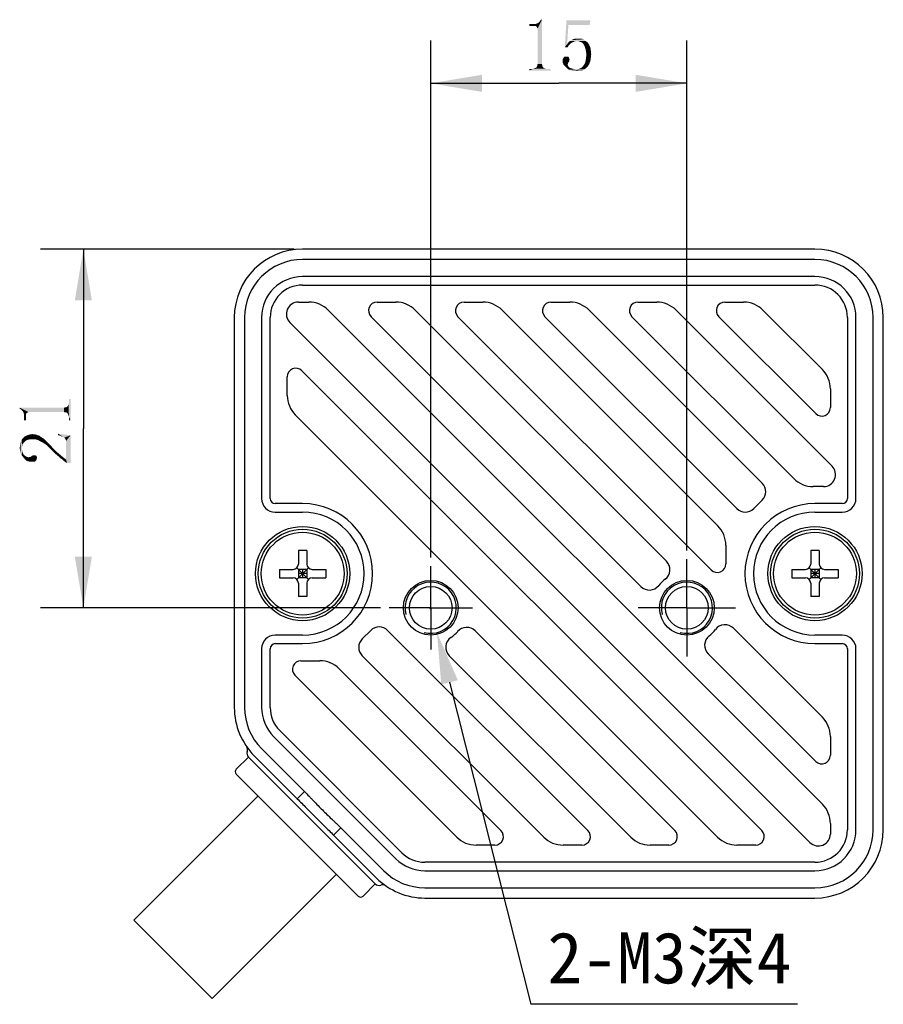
# Model space of a CAD drawing. Header units: millimetres. Extents: x 68 to 239, y 88 to 180.
# Tile 7 of 7: x 189 to 239, y 122 to 179. Entities that reach past the tile are written whole.
import ezdxf

# ---------------------------------------------------------------- set-up
doc = ezdxf.new("R2010")
doc.units = ezdxf.units.MM
doc.header["$LTSCALE"] = 16.335
doc.header["$PDMODE"] = 3
doc.header["$PDSIZE"] = 8
doc.linetypes.add('CENTER', pattern=[0.6, 0.375, -0.075, 0.075, -0.075])
doc.layers.get('0').update_dxf_attribs({"linetype": 'CONTINUOUS'})
doc.layers.get('Defpoints').update_dxf_attribs({"linetype": 'CONTINUOUS'})
for name, color, linetype in [('00_COMPONENTS', 7, 'CONTINUOUS'), ('03_ALL_AXES', 7, 'CONTINUOUS'), ('51__DRAFT_DIMS', 7, 'CONTINUOUS')]:
    doc.layers.add(name, color=color, linetype=linetype)
doc.styles.get("Standard").update_dxf_attribs({"font": 'simfang.ttf'})
doc.dimstyles.new('DIMSTYLE_4', dxfattribs={"dimtxt": 3, "dimasz": 3, "dimexe": 2.5, "dimexo": 0.5, "dimgap": 0.75, "dimtad": 1, "dimdsep": 46, "dimtxsty": 'STANDARD', "dimblk": '_FILLED', "dimblk1": '_FILLED', "dimblk2": '_FILLED', "dimcen": 0.09, "dimclrt": 3, "dimazin": 2, "dimtp": 0.2, "dimtm": 0.2, "dimtfac": 1, "dimtofl": 0, "dimtmove": 0, "dimatfit": 3, "dimldrblk": '_FILLED', "dimfxl": 1, "dimtolj": 1, "dimarcsym": 0})
doc.dimstyles.new('DIMSTYLE_5', dxfattribs={"dimtxt": 3, "dimasz": 3, "dimexe": 2.5, "dimexo": 0.5, "dimtad": 1, "dimdsep": 46, "dimtxsty": 'STANDARD', "dimblk": '_FILLED', "dimblk1": '_FILLED', "dimblk2": '_FILLED', "dimcen": 0.09, "dimclrt": 3, "dimazin": 2, "dimtp": 0.1, "dimtm": 0.1, "dimtfac": 1, "dimtofl": 0, "dimtmove": 0, "dimatfit": 1, "dimldrblk": '_FILLED', "dimfxl": 1, "dimtolj": 1, "dimarcsym": 0})

# ---------------------------------------------------------------- blocks, each defined once
blk = doc.blocks.new('_FILLED')
at = {"color": 0, "linetype": 'ByBlock'}
blk.add_solid([(0, 0), (-1, 0.167), (-1, -0.167)], dxfattribs=at)
blk = doc.blocks.new('*D4')
at = {"layer": '51__DRAFT_DIMS', "color": 4}
for p, q in [((212.887, 147.858), (212.887, 178.132)), ((227.887, 148.263), (227.887, 178.132)), ((212.887, 175.632), (220.387, 175.632)), ((227.887, 175.632), (220.387, 175.632))]:
    blk.add_line(p, q, dxfattribs=at)
at = {"layer": '51__DRAFT_DIMS', "color": 4, "xscale": 3, "yscale": 3, "zscale": 3, "rotation": 180}
blk.add_blockref('_FILLED', (212.887, 175.632), dxfattribs=at)
at = {"layer": '51__DRAFT_DIMS', "color": 4, "xscale": 3, "yscale": 3, "zscale": 3}
blk.add_blockref('_FILLED', (227.887, 175.632), dxfattribs=at)
blk = doc.blocks.new('*D5')
at = {"layer": '51__DRAFT_DIMS', "color": 4}
for p, q in [((204.887, 165.918), (190.048, 165.918)), ((192.548, 165.918), (192.548, 155.418)), ((192.548, 144.918), (192.548, 155.418)), ((209.946, 144.918), (190.048, 144.918))]:
    blk.add_line(p, q, dxfattribs=at)
at = {"layer": '51__DRAFT_DIMS', "color": 4, "xscale": 3, "yscale": 3, "zscale": 3}
for p, rotation in [((192.548, 165.918), 90), ((192.548, 144.918), 270)]:
    blk.add_blockref('_FILLED', p, dxfattribs=dict(at, rotation=rotation))
blk = doc.blocks.new('*D11')
at = {"layer": '51__DRAFT_DIMS', "color": 0}
for p, q in [((212.797, 144.918), (212.977, 144.918)), ((212.887, 144.828), (212.887, 145.008))]:
    blk.add_line(p, q, dxfattribs=at)
at = {"layer": '51__DRAFT_DIMS', "color": 0, "lineweight": -2}
for p in [(213.988, 140.555), (234.359, 121.694)]:
    blk.add_line(p, (218.751, 121.694), dxfattribs=at)
at = {"layer": 'Defpoints', "color": 0}
for p in [(212.519, 146.372), (213.254, 143.463)]:
    blk.add_point(p, dxfattribs=at)
at = {"layer": '51__DRAFT_DIMS', "color": 0, "linetype": 'ByBlock', "lineweight": -2, "xscale": 3, "yscale": 3, "zscale": 3, "rotation": 104.1731561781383}
blk.add_blockref('_FILLED', (213.254, 143.463), dxfattribs=at)
at = {"layer": '51__DRAFT_DIMS', "color": 3, "insert": (226.868, 124.265), "char_height": 3, "attachment_point": 5}
blk.add_mtext('\\A1;2-M3深4{}{{\\H0.7x;}{}}', dxfattribs=at)

msp = doc.modelspace()

# ---------------------------------------------------------------- linework, layer by layer
at = {"layer": '00_COMPONENTS', "color": 7}
for p, q in [((235.387, 165.918), (205.387, 165.918)), ((235.387, 165.318), (205.387, 165.318)), ((235.387, 164.318), (205.387, 164.318)), ((205.387, 163.818), (235.387, 163.818)), ((205.136, 162.818), (205.753, 162.818)), ((209.745, 162.818), (210.845, 162.818)), ((214.836, 162.818), (215.936, 162.818)), ((219.927, 162.818), (221.027, 162.818)), ((225.018, 162.818), (226.118, 162.818)), ((230.109, 162.818), (231.209, 162.818)), ((206.885, 162.349), (235.818, 133.416)), ((211.976, 162.349), (226.685, 147.64)), ((217.067, 162.349), (229.698, 149.718)), ((222.158, 162.349), (232.295, 152.212)), ((227.249, 162.349), (236.386, 153.213)), ((232.341, 162.349), (235.818, 158.872)), ((201.387, 161.918), (201.387, 139.074)), ((201.987, 161.918), (201.987, 139.074)), ((202.987, 161.918), (202.987, 151.318)), ((203.487, 151.318), (203.487, 161.918)), ((235.092, 131.172), (204.641, 161.623)), ((225.195, 146.16), (209.391, 161.964)), ((229.313, 147.133), (214.482, 161.964)), ((230.81, 150.727), (219.573, 161.964)), ((234.142, 152.486), (224.665, 161.964)), ((235.433, 156.287), (229.756, 161.964)), ((237.287, 161.918), (237.287, 151.318)), ((237.787, 151.318), (237.787, 161.918)), ((238.787, 131.918), (238.787, 161.918)), ((239.387, 131.918), (239.387, 161.918)), ((205.34, 158.803), (232.271, 131.871)), ((204.487, 157.349), (204.487, 158.449)), ((236.287, 157.74), (236.287, 156.64)), ((229.687, 131.486), (204.955, 156.218)), ((235.891, 152.018), (235.274, 152.018)), ((232.295, 151.222), (231.8, 150.727)), ((205.387, 151.018), (203.787, 151.018)), ((203.787, 150.518), (205.387, 150.518)), ((236.987, 151.018), (235.387, 151.018)), ((235.387, 150.518), (236.987, 150.518)), ((205.137, 148.268), (205.137, 147.468)), ((205.637, 148.268), (205.137, 148.268)), ((205.637, 148.268), (205.637, 147.468)), ((230.167, 148.587), (230.167, 147.487)), ((235.637, 148.268), (235.137, 148.268)), ((235.137, 148.268), (235.137, 147.468)), ((235.637, 148.268), (235.637, 147.468)), ((204.037, 147.168), (204.037, 146.668)), ((204.037, 147.168), (204.837, 147.168)), ((205.049, 146.58), (205.724, 147.256)), ((205.049, 147.256), (205.724, 146.58)), ((205.137, 147.168), (205.137, 146.668)), ((205.637, 147.168), (205.137, 147.168)), ((205.387, 147.168), (205.387, 146.668)), ((205.637, 147.168), (205.637, 146.668)), ((205.937, 147.168), (206.737, 147.168)), ((206.737, 147.168), (206.737, 146.668)), ((234.037, 147.168), (234.837, 147.168)), ((234.037, 147.168), (234.037, 146.668)), ((235.049, 146.58), (235.724, 147.256)), ((235.049, 147.256), (235.724, 146.58)), ((235.637, 147.168), (235.137, 147.168)), ((235.137, 147.168), (235.137, 146.668)), ((235.387, 147.168), (235.387, 146.668)), ((235.637, 147.168), (235.637, 146.668)), ((235.937, 147.168), (236.737, 147.168)), ((236.737, 147.168), (236.737, 146.668)), ((204.037, 146.668), (204.837, 146.668)), ((205.637, 146.918), (205.137, 146.918)), ((205.637, 146.668), (205.137, 146.668)), ((205.937, 146.668), (206.737, 146.668)), ((234.037, 146.668), (234.837, 146.668)), ((235.637, 146.918), (235.137, 146.918)), ((235.637, 146.668), (235.137, 146.668)), ((235.937, 146.668), (236.737, 146.668)), ((205.137, 146.368), (205.137, 145.568)), ((205.637, 146.368), (205.637, 145.568)), ((235.137, 146.368), (235.137, 145.568)), ((235.637, 146.368), (235.637, 145.568)), ((205.637, 145.568), (205.137, 145.568)), ((235.637, 145.568), (235.137, 145.568)), ((208.88, 143.1), (209.375, 143.595)), ((210.365, 143.595), (222.089, 131.871)), ((230.609, 143.716), (235.818, 138.507)), ((205.387, 143.318), (203.787, 143.318)), ((215.486, 143.566), (227.18, 131.871)), ((236.987, 143.318), (235.387, 143.318)), ((202.987, 142.518), (202.987, 139.074)), ((203.487, 139.074), (203.487, 142.518)), ((203.787, 142.818), (205.387, 142.818)), ((235.387, 142.818), (236.987, 142.818)), ((237.287, 142.518), (237.287, 131.918)), ((237.787, 131.918), (237.787, 142.518)), ((219.504, 131.486), (208.88, 142.11)), ((224.595, 131.486), (213.971, 142.111)), ((235.433, 135.922), (229.129, 142.227)), ((205.289, 141.818), (206.389, 141.818)), ((207.52, 141.349), (216.998, 131.871)), ((214.413, 131.486), (204.935, 140.964)), ((203.689, 137.377), (210.846, 130.221)), ((211.2, 130.574), (204.043, 137.731)), ((236.287, 137.376), (236.287, 136.276)), ((202.982, 136.67), (205.493, 134.16)), ((202.212, 136.168), (201.505, 135.461)), ((209.636, 128.744), (202.213, 136.167)), ((202.558, 136.246), (205.069, 133.735)), ((201.505, 135.178), (208.647, 128.036)), ((202.778, 133.905), (195.495, 126.622)), ((205.493, 134.16), (205.069, 133.735)), ((236.287, 132.285), (236.287, 131.667)), ((207.629, 132.024), (207.204, 131.6)), ((207.204, 131.6), (209.715, 129.089)), ((207.629, 132.024), (210.139, 129.513)), ((216.644, 131.018), (215.544, 131.018)), ((221.736, 131.018), (220.636, 131.018)), ((226.827, 131.018), (225.727, 131.018)), ((231.918, 131.018), (230.818, 131.018)), ((235.387, 130.018), (212.543, 130.018)), ((207.374, 129.309), (200.091, 122.026)), ((212.543, 129.518), (235.387, 129.518)), ((209.637, 128.743), (208.93, 128.036)), ((212.543, 128.518), (235.387, 128.518)), ((212.543, 127.918), (235.387, 127.918)), ((195.495, 126.622), (200.091, 122.026))]:
    msp.add_line(p, q, dxfattribs=at)
for centre, radius in [((205.387, 146.918), 2.757), ((205.387, 146.918), 2.6), ((235.387, 146.918), 2.757), ((235.387, 146.918), 2.6), ((205.387, 146.918), 2.425), ((235.387, 146.918), 2.425), ((212.887, 144.918), 1.6), ((227.887, 144.918), 1.6), ((212.887, 144.918), 1.25), ((227.887, 144.918), 1.25)]:
    msp.add_circle(centre, radius, dxfattribs=at)
for centre, radius, start, end in [((205.387, 161.918), 4, 90, 180), ((235.387, 161.918), 4, 0, 90), ((205.387, 161.918), 3.4, 90, 180), ((235.387, 161.918), 3.4, 0, 90), ((205.387, 161.918), 2.4, 90, 180), ((205.387, 161.918), 1.9, 90, 180), ((235.387, 161.918), 2.4, 0, 90), ((235.387, 161.918), 1.9, 0, 90), ((205.136, 162.118), 0.7, 90, 225), ((205.753, 161.218), 1.6, 45, 90), ((209.745, 162.318), 0.5, 90, 225), ((210.845, 161.218), 1.6, 45, 90), ((214.836, 162.318), 0.5, 90, 225), ((215.936, 161.218), 1.6, 45, 90), ((219.927, 162.318), 0.5, 90, 225), ((221.027, 161.218), 1.6, 45, 90), ((225.018, 162.318), 0.5, 90, 225), ((226.118, 161.218), 1.6, 45, 90), ((230.109, 162.318), 0.5, 90, 225), ((231.209, 161.218), 1.6, 45, 90), ((204.987, 158.449), 0.5, 45, 180), ((234.687, 157.74), 1.6, 0, 45), ((206.087, 157.349), 1.6, 180, 225), ((235.787, 156.64), 0.5, 225, 360), ((235.891, 152.718), 0.7, 270, 45), ((235.274, 153.618), 1.6, 225, 270), ((231.8, 151.717), 0.7, 315, 45), ((203.787, 151.318), 0.8, 180, 270), ((203.787, 151.318), 0.3, 180, 270), ((236.987, 151.318), 0.8, 270, 360), ((236.987, 151.318), 0.3, 270, 360), ((205.387, 146.918), 4.1, 270, 90), ((205.387, 146.918), 3.6, 270, 90), ((231.305, 151.222), 0.7, 225, 315), ((235.387, 146.918), 4.1, 90, 270), ((235.387, 146.918), 3.6, 90, 270), ((228.567, 148.587), 1.6, 0, 45), ((226.19, 147.145), 0.7, 307.2957, 45), ((204.837, 147.468), 0.3, 270, 360), ((205.937, 147.468), 0.3, 180, 270), ((229.667, 147.487), 0.5, 225, 360), ((234.837, 147.468), 0.3, 270, 360), ((235.937, 147.468), 0.3, 180, 270), ((204.837, 146.368), 0.3, 0, 90), ((205.937, 146.368), 0.3, 90, 180), ((227.887, 144.918), 2.1, 127.2957, 141.65782), ((234.837, 146.368), 0.3, 0, 90), ((235.937, 146.368), 0.3, 90, 180), ((225.69, 146.655), 0.7, 225, 321.65782), ((209.87, 143.1), 0.7, 45, 135), ((214.991, 143.071), 0.7, 45, 138.72626), ((227.887, 144.918), 2.1, 308.34218, 322.7043), ((230.114, 143.221), 0.7, 45, 142.7043), ((203.787, 142.518), 0.8, 90, 180), ((209.375, 142.605), 0.7, 135, 225), ((214.466, 142.606), 0.7, 124.33827, 225), ((212.887, 144.918), 2.1, 304.33827, 318.72626), ((229.624, 142.722), 0.7, 128.34218, 225), ((236.987, 142.518), 0.8, 0, 90), ((203.787, 142.518), 0.3, 90, 180), ((236.987, 142.518), 0.3, 0, 90), ((205.289, 141.318), 0.5, 90, 225), ((206.389, 140.218), 1.6, 45, 90), ((205.387, 139.074), 4, 180, 225), ((205.387, 139.074), 3.4, 180, 225), ((205.387, 139.074), 2.4, 180, 225), ((205.387, 139.074), 1.9, 180, 225), ((234.687, 137.376), 1.6, 0, 45), ((201.868, 136.602), 0.3, 338.15815, 35.0994), ((202.425, 136.379), 0.3, 158.15815, 224.68401), ((235.787, 136.276), 0.5, 225, 360), ((201.646, 135.319), 0.2, 135, 225), ((234.687, 132.285), 1.6, 0, 45), ((215.544, 132.618), 1.6, 225, 270), ((216.644, 131.518), 0.5, 270, 45), ((220.636, 132.618), 1.6, 225, 270), ((221.736, 131.518), 0.5, 270, 45), ((225.727, 132.618), 1.6, 225, 270), ((226.827, 131.518), 0.5, 270, 45), ((230.818, 132.618), 1.6, 225, 270), ((231.918, 131.518), 0.5, 270, 45), ((235.587, 131.667), 0.7, 225, 360), ((235.387, 131.918), 4, 270, 360), ((235.387, 131.918), 3.4, 270, 360), ((235.387, 131.918), 2.4, 270, 360), ((235.387, 131.918), 1.9, 270, 360), ((212.543, 131.918), 1.9, 225, 270), ((212.543, 131.918), 2.4, 225, 270), ((212.543, 131.918), 3.4, 225, 270), ((209.848, 128.956), 0.3, 225.31599, 291.84185), ((212.543, 131.918), 4, 225, 270), ((210.071, 128.4), 0.3, 54.9006, 111.84185), ((208.788, 128.178), 0.2, 225, 315)]:
    msp.add_arc(centre, radius, start, end, dxfattribs=at)
at = {"layer": '00_COMPONENTS', "color": 4}
for centre in [(212.887, 144.918), (227.887, 144.918)]:
    msp.add_arc(centre, 1.5, 255, 195, dxfattribs=at)
at = {"layer": '00_COMPONENTS', "color": 7}
for points, knots in [([(205.493, 134.16), (205.585, 134.067), (205.721, 133.927), (205.9, 133.741), (206.074, 133.558), (206.288, 133.335), (206.546, 133.074), (206.808, 132.816), (207.03, 132.602), (207.212, 132.429), (207.398, 132.251), (207.537, 132.116), (207.629, 132.024)], [0, 0, 0, 0, 0.129582, 0.193778, 0.256775, 0.379732, 0.500905, 0.621947, 0.744519, 0.807238, 0.87111, 1, 1, 1, 1]), ([(205.069, 133.735), (205.159, 133.646), (205.337, 133.465), (205.603, 133.195), (205.868, 132.926), (206.133, 132.66), (206.398, 132.396), (206.666, 132.132), (206.935, 131.867), (207.115, 131.689), (207.204, 131.6)], [0, 0, 0, 0, 0.126217, 0.252244, 0.376996, 0.500927, 0.624716, 0.749056, 0.874469, 1, 1, 1, 1])]:
    msp.add_open_spline(points, degree=3, knots=knots, dxfattribs=at)
at = {"layer": '03_ALL_AXES', "color": 1, "linetype": 'CENTER'}
for p, q in [((227.887, 144.918), (227.887, 147.763)), ((212.887, 144.918), (212.887, 147.358)), ((212.887, 144.918), (210.446, 144.918)), ((212.887, 144.918), (212.887, 142.477)), ((212.887, 144.918), (215.327, 144.918)), ((227.887, 144.918), (225.042, 144.918)), ((227.887, 144.918), (230.731, 144.918)), ((227.887, 144.918), (227.887, 142.073))]:
    msp.add_line(p, q, dxfattribs=at)
at = {"layer": '51__DRAFT_DIMS', "color": 3}
for points in [[(219.051, 178.984), (219.215, 179.195), (219.402, 179.359)], [(219.097, 178.937), (219.051, 178.984), (219.402, 179.359)], [(219.121, 178.89), (219.097, 178.937), (219.402, 179.359)], [(219.144, 178.843), (219.121, 178.89), (219.402, 179.359)], [(219.144, 176.757), (219.144, 178.843), (219.402, 179.359)], [(219.144, 176.757), (219.402, 179.359), (219.402, 176.757)], [(219.215, 179.195), (219.262, 179.242), (219.402, 179.359)], [(219.262, 179.242), (219.308, 179.312), (219.402, 179.359)], [(219.402, 179.359), (219.308, 179.312), (219.332, 179.359)], [(218.652, 178.984), (219.004, 179.101), (219.074, 179.125)], [(218.957, 178.984), (218.652, 178.984), (219.074, 179.125)], [(218.91, 179.101), (219.004, 179.101), (218.652, 178.984)], [(218.816, 179.101), (218.91, 179.101), (218.652, 178.984)], [(218.816, 179.101), (218.652, 178.984), (218.652, 179.101)], [(218.957, 178.984), (219.144, 179.148), (219.215, 179.195)], [(219.051, 178.984), (218.957, 178.984), (219.215, 179.195)], [(218.957, 178.984), (219.074, 179.125), (219.144, 179.148)], [(220.949, 179.054), (220.738, 177.742), (220.832, 179.312)], [(220.949, 179.054), (220.879, 177.929), (220.738, 177.742)], [(220.832, 179.312), (222.238, 179.312), (220.949, 179.054)], [(220.949, 179.054), (222.238, 179.312), (222.191, 179.054)], [(221.043, 178.117), (221.137, 178.164), (221.84, 178.211)], [(221.043, 178.117), (221.84, 178.211), (221.957, 178.117)], [(221.84, 178.211), (221.137, 178.164), (221.207, 178.211)], [(221.535, 178.257), (221.699, 178.257), (221.207, 178.211)], [(221.535, 178.257), (221.207, 178.211), (221.371, 178.257)], [(221.207, 178.211), (221.699, 178.257), (221.84, 178.211)], [(220.879, 177.929), (221.019, 177.906), (220.738, 177.742)], [(221.019, 177.906), (220.949, 177.836), (220.738, 177.742)], [(220.738, 177.742), (220.949, 177.836), (220.902, 177.742)], [(221.16, 178.023), (221.09, 177.976), (220.879, 177.929)], [(221.16, 178.023), (220.879, 177.929), (220.949, 178.023)], [(220.879, 177.929), (221.09, 177.976), (221.019, 177.906)], [(221.394, 178.093), (220.949, 178.023), (221.043, 178.117)], [(221.394, 178.093), (221.301, 178.07), (220.949, 178.023)], [(221.301, 178.07), (221.23, 178.046), (220.949, 178.023)], [(220.949, 178.023), (221.23, 178.046), (221.16, 178.023)], [(221.043, 178.117), (221.957, 178.117), (221.394, 178.093)], [(221.488, 178.093), (221.394, 178.093), (221.957, 178.117)], [(221.605, 178.07), (221.488, 178.093), (221.957, 178.117)], [(221.699, 178.046), (221.605, 178.07), (221.957, 178.117)], [(221.699, 178.046), (221.957, 178.117), (222.074, 178.023)], [(222.074, 178.023), (221.793, 177.976), (221.699, 178.046)], [(221.863, 177.882), (221.793, 177.976), (222.074, 178.023)], [(221.863, 177.882), (222.074, 178.023), (222.168, 177.882)], [(222.168, 177.882), (221.91, 177.765), (221.863, 177.882)], [(221.91, 177.765), (222.168, 177.882), (222.238, 177.718)], [(222.238, 177.718), (221.957, 177.625), (221.91, 177.765)], [(221.957, 177.625), (222.238, 177.718), (222.262, 177.554)], [(222.262, 177.554), (221.98, 177.484), (221.957, 177.625)], [(220.996, 177.086), (220.621, 177.062), (220.668, 177.132)], [(220.621, 177.062), (220.996, 177.086), (221.019, 177.015)], [(221.019, 177.015), (220.621, 176.945), (220.621, 177.062)], [(220.949, 177.179), (220.972, 177.156), (220.668, 177.132)], [(220.949, 177.179), (220.668, 177.132), (220.715, 177.179)], [(220.668, 177.132), (220.972, 177.156), (220.996, 177.086)], [(220.879, 177.203), (220.926, 177.203), (220.715, 177.179)], [(220.832, 177.203), (220.879, 177.203), (220.715, 177.179)], [(220.785, 177.203), (220.832, 177.203), (220.715, 177.179)], [(220.785, 177.203), (220.715, 177.179), (220.738, 177.203)], [(220.715, 177.179), (220.926, 177.203), (220.949, 177.179)], [(222.262, 177.132), (221.957, 176.945), (221.98, 177.132)], [(221.957, 176.945), (222.262, 177.132), (222.238, 176.945)], [(221.98, 177.484), (222.262, 177.554), (222.285, 177.343)], [(222.285, 177.343), (222.004, 177.32), (221.98, 177.484)], [(221.98, 177.132), (222.004, 177.32), (222.285, 177.343)], [(221.98, 177.132), (222.285, 177.343), (222.262, 177.132)], [(219.73, 176.476), (219.918, 176.476), (218.652, 176.382)], [(219.66, 176.476), (219.73, 176.476), (218.652, 176.382)], [(218.887, 176.476), (219.66, 176.476), (218.652, 176.382)], [(218.816, 176.476), (218.887, 176.476), (218.652, 176.382)], [(218.816, 176.476), (218.652, 176.382), (218.652, 176.476)], [(218.652, 176.382), (219.918, 176.476), (219.918, 176.382)], [(219.59, 176.5), (218.887, 176.476), (218.957, 176.5)], [(218.887, 176.476), (219.59, 176.5), (219.66, 176.476)], [(219.543, 176.523), (218.957, 176.5), (219.004, 176.523)], [(218.957, 176.5), (219.543, 176.523), (219.59, 176.5)], [(219.496, 176.546), (219.004, 176.523), (219.051, 176.546)], [(219.004, 176.523), (219.496, 176.546), (219.543, 176.523)], [(219.449, 176.593), (219.051, 176.546), (219.097, 176.593)], [(219.051, 176.546), (219.449, 176.593), (219.496, 176.546)], [(219.426, 176.64), (219.097, 176.593), (219.121, 176.64)], [(219.097, 176.593), (219.426, 176.64), (219.449, 176.593)], [(219.402, 176.757), (219.121, 176.687), (219.144, 176.757)], [(219.121, 176.687), (219.402, 176.757), (219.426, 176.687)], [(219.426, 176.687), (219.121, 176.64), (219.121, 176.687)], [(219.121, 176.64), (219.426, 176.687), (219.426, 176.64)], [(220.621, 176.945), (221.019, 177.015), (220.996, 176.921)], [(220.996, 176.921), (220.621, 176.828), (220.621, 176.945)], [(220.996, 176.921), (220.949, 176.851), (220.621, 176.828)], [(220.621, 176.828), (220.949, 176.851), (220.926, 176.804)], [(220.926, 176.804), (220.668, 176.711), (220.621, 176.828)], [(220.926, 176.804), (220.902, 176.734), (220.668, 176.711)], [(220.668, 176.711), (220.902, 176.734), (220.926, 176.664)], [(220.926, 176.664), (220.762, 176.617), (220.668, 176.711)], [(220.762, 176.617), (220.926, 176.664), (220.949, 176.617)], [(220.949, 176.617), (220.855, 176.523), (220.762, 176.617)], [(220.949, 176.617), (220.996, 176.57), (220.855, 176.523)], [(220.855, 176.523), (220.996, 176.57), (221.066, 176.523)], [(221.066, 176.523), (220.972, 176.429), (220.855, 176.523)], [(221.066, 176.523), (221.254, 176.476), (220.972, 176.429)], [(221.254, 176.476), (221.418, 176.453), (220.972, 176.429)], [(221.418, 176.453), (221.558, 176.476), (221.957, 176.5)], [(221.418, 176.453), (221.957, 176.5), (221.887, 176.453)], [(221.957, 176.5), (221.558, 176.476), (221.676, 176.523)], [(222.004, 176.546), (221.676, 176.523), (221.769, 176.593)], [(221.676, 176.523), (222.004, 176.546), (221.957, 176.5)], [(222.074, 176.617), (221.769, 176.593), (221.84, 176.687)], [(221.769, 176.593), (222.074, 176.617), (222.004, 176.546)], [(222.168, 176.757), (221.84, 176.687), (221.91, 176.804)], [(221.84, 176.687), (222.168, 176.757), (222.074, 176.617)], [(222.238, 176.945), (221.91, 176.804), (221.957, 176.945)], [(221.91, 176.804), (222.238, 176.945), (222.168, 176.757)], [(221.418, 176.453), (221.887, 176.453), (220.972, 176.429)], [(220.972, 176.429), (221.887, 176.453), (221.793, 176.406)], [(221.793, 176.406), (221.113, 176.382), (220.972, 176.429)], [(221.254, 176.382), (221.113, 176.382), (221.793, 176.406)], [(221.629, 176.382), (221.254, 176.382), (221.793, 176.406)], [(221.629, 176.382), (221.418, 176.359), (221.254, 176.382)], [(221.418, 176.359), (221.629, 176.382), (221.512, 176.359)], [(221.629, 176.382), (221.793, 176.406), (221.722, 176.382)], [(191.704, 156.121), (191.681, 156.824), (191.704, 156.894)], [(191.704, 156.965), (191.704, 157.152), (191.798, 155.886)], [(191.798, 155.886), (191.704, 157.152), (191.798, 157.152)], [(191.704, 156.894), (191.704, 156.965), (191.798, 155.886)], [(191.704, 156.121), (191.704, 156.894), (191.798, 155.886)], [(188.821, 156.636), (188.868, 156.543), (188.821, 156.566)], [(188.938, 156.496), (188.868, 156.543), (188.821, 156.636)], [(188.985, 156.449), (188.938, 156.496), (188.821, 156.636)], [(189.196, 156.285), (188.985, 156.449), (188.821, 156.636)], [(189.243, 156.332), (189.196, 156.285), (188.821, 156.636)], [(189.29, 156.355), (189.243, 156.332), (188.821, 156.636)], [(189.337, 156.379), (189.29, 156.355), (188.821, 156.636)], [(191.423, 156.379), (189.337, 156.379), (188.821, 156.636)], [(191.423, 156.379), (188.821, 156.636), (191.423, 156.636)], [(189.196, 156.191), (189.032, 156.379), (188.985, 156.449)], [(189.196, 156.285), (189.196, 156.191), (188.985, 156.449)], [(189.196, 156.191), (189.056, 156.308), (189.032, 156.379)], [(189.196, 155.886), (189.079, 156.238), (189.056, 156.308)], [(189.196, 156.191), (189.196, 155.886), (189.056, 156.308)], [(191.493, 156.355), (191.423, 156.636), (191.493, 156.66)], [(191.423, 156.636), (191.493, 156.355), (191.423, 156.379)], [(191.493, 156.66), (191.54, 156.355), (191.493, 156.355)], [(191.54, 156.355), (191.493, 156.66), (191.54, 156.66)], [(191.587, 156.332), (191.54, 156.66), (191.587, 156.683)], [(191.54, 156.66), (191.587, 156.332), (191.54, 156.355)], [(191.634, 156.285), (191.587, 156.683), (191.634, 156.73)], [(191.587, 156.683), (191.634, 156.285), (191.587, 156.332)], [(191.657, 156.238), (191.634, 156.73), (191.657, 156.777)], [(191.634, 156.73), (191.657, 156.238), (191.634, 156.285)], [(191.681, 156.191), (191.657, 156.777), (191.681, 156.824)], [(191.657, 156.777), (191.681, 156.191), (191.657, 156.238)], [(191.681, 156.824), (191.704, 156.121), (191.681, 156.191)], [(189.079, 156.144), (189.079, 156.238), (189.196, 155.886)], [(189.079, 156.05), (189.079, 156.144), (189.196, 155.886)], [(189.079, 156.05), (189.196, 155.886), (189.079, 155.886)], [(191.704, 156.05), (191.704, 156.121), (191.798, 155.886)], [(191.704, 156.05), (191.798, 155.886), (191.704, 155.886)], [(188.868, 153.988), (188.845, 154.457), (188.891, 154.621)], [(188.891, 154.621), (188.938, 153.847), (188.868, 153.988)], [(188.938, 153.847), (188.891, 154.621), (188.938, 154.761)], [(188.985, 154.48), (188.938, 154.761), (189.032, 154.879)], [(188.938, 153.847), (188.938, 154.761), (188.962, 154.129)], [(188.962, 154.246), (188.962, 154.129), (188.938, 154.761)], [(188.962, 154.363), (188.962, 154.246), (188.938, 154.761)], [(188.985, 154.48), (188.962, 154.363), (188.938, 154.761)], [(189.032, 154.879), (189.056, 154.574), (188.985, 154.48)], [(189.126, 154.644), (189.032, 154.879), (189.149, 154.972)], [(189.126, 154.644), (189.056, 154.574), (189.032, 154.879)], [(189.149, 154.972), (189.196, 154.715), (189.126, 154.644)], [(189.196, 154.715), (189.149, 154.972), (189.266, 155.019)], [(189.266, 155.019), (189.313, 154.761), (189.196, 154.715)], [(189.313, 154.761), (189.266, 155.019), (189.407, 155.066)], [(189.407, 155.066), (189.454, 154.785), (189.313, 154.761)], [(189.454, 154.785), (189.407, 155.066), (189.548, 155.09)], [(189.548, 155.09), (189.595, 154.785), (189.454, 154.785)], [(189.595, 154.785), (189.548, 155.09), (189.665, 155.066)], [(189.665, 155.066), (189.712, 154.785), (189.595, 154.785)], [(189.712, 154.785), (189.665, 155.066), (189.759, 155.066)], [(189.759, 155.066), (189.829, 154.761), (189.712, 154.785)], [(189.829, 154.761), (189.759, 155.066), (189.876, 155.019)], [(189.876, 155.019), (189.946, 154.715), (189.829, 154.761)], [(189.946, 154.715), (189.876, 155.019), (189.97, 154.996)], [(189.97, 154.996), (190.063, 154.644), (189.946, 154.715)], [(190.063, 154.644), (189.97, 154.996), (190.063, 154.925)], [(190.063, 154.925), (190.181, 154.855), (190.204, 154.574)], [(190.063, 154.925), (190.204, 154.574), (190.063, 154.644)], [(190.204, 154.574), (190.181, 154.855), (190.274, 154.785)], [(190.274, 154.785), (190.345, 154.48), (190.204, 154.574)], [(190.345, 154.48), (190.274, 154.785), (190.368, 154.691)], [(190.368, 154.691), (190.485, 154.363), (190.345, 154.48)], [(190.485, 154.363), (190.368, 154.691), (190.602, 154.457)], [(191.071, 155.113), (191.188, 154.996), (191.071, 155.019)], [(191.282, 154.949), (191.188, 154.996), (191.071, 155.113)], [(191.352, 154.925), (191.282, 154.949), (191.071, 155.113)], [(191.423, 154.879), (191.352, 154.925), (191.071, 155.113)], [(191.423, 154.879), (191.071, 155.113), (191.798, 155.019)], [(191.798, 155.019), (191.493, 154.808), (191.423, 154.879)], [(191.798, 155.019), (191.516, 154.761), (191.493, 154.808)], [(191.798, 155.019), (191.54, 154.691), (191.516, 154.761)], [(191.798, 155.019), (191.798, 153.402), (191.54, 154.691)], [(191.54, 154.621), (191.54, 154.691), (191.587, 153.402)], [(191.798, 153.402), (191.587, 153.402), (191.54, 154.691)], [(191.54, 153.59), (191.54, 154.621), (191.587, 153.402)], [(188.845, 154.129), (188.821, 154.269), (188.845, 154.457)], [(188.845, 154.457), (188.868, 153.988), (188.845, 154.129)], [(188.962, 154.129), (189.032, 153.73), (188.938, 153.847)], [(188.962, 154.129), (188.985, 154.035), (189.032, 153.73)], [(188.985, 154.035), (189.009, 153.965), (189.032, 153.73)], [(190.602, 154.457), (190.626, 154.222), (190.485, 154.363)], [(190.79, 154.058), (190.626, 154.222), (190.602, 154.457)], [(190.79, 154.058), (190.602, 154.457), (190.79, 154.246)], [(190.79, 154.246), (190.931, 153.918), (190.79, 154.058)], [(190.931, 153.918), (190.79, 154.246), (190.977, 154.058)], [(190.977, 154.058), (191.071, 153.8), (190.931, 153.918)], [(191.071, 153.8), (190.977, 154.058), (191.141, 153.918)], [(189.032, 153.73), (189.009, 153.965), (189.056, 153.894)], [(189.056, 153.894), (189.126, 153.613), (189.032, 153.73)], [(189.126, 153.613), (189.056, 153.894), (189.126, 153.824)], [(189.126, 153.824), (189.196, 153.777), (189.243, 153.519)], [(189.126, 153.824), (189.243, 153.519), (189.126, 153.613)], [(189.243, 153.519), (189.196, 153.777), (189.266, 153.754)], [(189.266, 153.754), (189.407, 153.472), (189.243, 153.519)], [(189.266, 153.754), (189.337, 153.73), (189.407, 153.472)], [(189.407, 153.472), (189.337, 153.73), (189.454, 153.754)], [(189.454, 153.754), (189.571, 153.472), (189.407, 153.472)], [(189.454, 153.754), (189.524, 153.8), (189.571, 153.472)], [(189.571, 153.472), (189.524, 153.8), (189.595, 153.847)], [(189.595, 153.847), (189.641, 153.472), (189.571, 153.472)], [(189.641, 153.472), (189.595, 153.847), (189.665, 153.847)], [(189.665, 153.847), (189.688, 153.472), (189.641, 153.472)], [(189.735, 153.496), (189.688, 153.472), (189.665, 153.847)], [(189.735, 153.496), (189.665, 153.847), (189.735, 153.847)], [(189.735, 153.847), (189.759, 153.519), (189.735, 153.496)], [(189.759, 153.519), (189.735, 153.847), (189.782, 153.824)], [(189.782, 153.824), (189.806, 153.59), (189.759, 153.519)], [(189.829, 153.683), (189.806, 153.59), (189.782, 153.824)], [(189.829, 153.683), (189.782, 153.824), (189.829, 153.754)], [(191.141, 153.918), (191.188, 153.683), (191.071, 153.8)], [(191.188, 153.683), (191.141, 153.918), (191.282, 153.8)], [(191.282, 153.8), (191.306, 153.613), (191.188, 153.683)], [(191.399, 153.519), (191.306, 153.613), (191.282, 153.8)], [(191.399, 153.519), (191.282, 153.8), (191.399, 153.707)], [(191.399, 153.707), (191.493, 153.449), (191.399, 153.519)], [(191.493, 153.449), (191.399, 153.707), (191.493, 153.636)], [(191.493, 153.636), (191.54, 153.59), (191.587, 153.402)], [(191.493, 153.636), (191.587, 153.402), (191.493, 153.449)]]:
    msp.add_solid(points, dxfattribs=at)

# ---------------------------------------------------------------- dimensions: what is measured, and where the dimension line sits
at = {"layer": '51__DRAFT_DIMS', "color": 4}
dim = msp.add_linear_dim(base=(227.887, 175.632), p1=(212.887, 147.358), p2=(227.887, 147.763), dimstyle='DIMSTYLE_4', dxfattribs=at)
dim.commit()
dim.dimension.update_dxf_attribs({"geometry": '*D4', "text_midpoint": (218.183, 175.632), "dimtype": 160})
dim = msp.add_linear_dim(base=(192.548, 165.918), p1=(210.446, 144.918), p2=(205.387, 165.918), angle=90, dimstyle='DIMSTYLE_4', dxfattribs=at)
dim.commit()
dim.dimension.update_dxf_attribs({"geometry": '*D5', "text_midpoint": (192.548, 153.215), "dimtype": 160})
dim = msp.add_diameter_dim_2p(p1=(212.519, 146.372), p2=(213.254, 143.463), text='2-M3深4{}{{\\H0.7x;}{}}', dimstyle='DIMSTYLE_5', override={"dimtoh": 1, "dimlfac": 1, "dimpost": '<>', "dimtxsty": 'STANDARD', "dimtix": 0, "dimtofl": 0, "dimtmove": 0, "dimatfit": 3}, dxfattribs=at)
dim.commit()
dim.dimension.update_dxf_attribs({"geometry": '*D11', "text_midpoint": (226.868, 121.694), "dimtype": 163})

doc.saveas('drawing.dxf')
